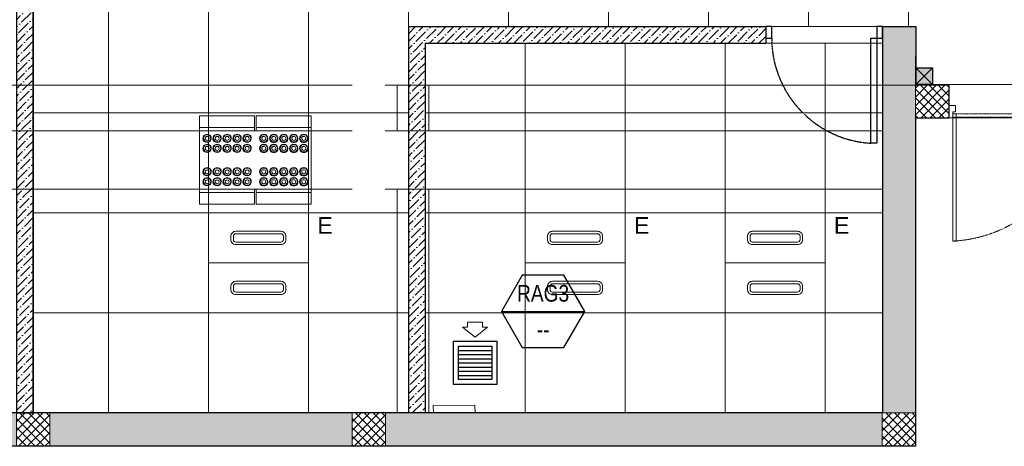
# Model space of a CAD drawing. Header units: millimetres. Extents: x -1435 to 74790, y -2508 to 13830.
# Tile 34 of 95: x 9825 to 15733, y 0 to 2559. Entities that reach past the tile are written whole.
import ezdxf
from ezdxf.enums import TextEntityAlignment as Align

# ---------------------------------------------------------------- set-up
doc = ezdxf.new("R2010")
doc.units = ezdxf.units.MM
for name, pattern in [('( Hidden )', [0.375, 0.25, -0.125]), ('HIDDEN', [0.375, 0.25, -0.125]), ('HIDDEN2', [0.1875, 0.125, -0.0625])]:
    doc.linetypes.add(name, pattern=pattern)
for name, color, linetype, lineweight in [('a- flr dim 02', 1, 'Continuous', 30), ('A-DOOR', 1, 'Continuous', 0), ('A-FLOR', 192, 'Continuous', 18), ('A-GA DIM', 1, 'Continuous', 5), ('A-LIGHT', 1, 'Continuous', 5), ('A-LINTEL', 252, '( Hidden )', 0), ('A-Wall & Column', 2, 'Continuous', 0), ('EQ', 252, 'Continuous', 25), ('ND_26_HATCH', 8, 'Continuous', 13), ('Q-SPCQ', 91, 'Continuous', 9), ('S-BEAM', 12, 'Continuous', 9)]:
    doc.layers.add(name, color=color, linetype=linetype, lineweight=lineweight)
for name, color, linetype, lineweight, true_color in [('A-100MM', 7, 'Continuous', 0, 0xff5c5c), ('A-CEILING-01', 7, 'Continuous', 5, 0xd56ca8), ('A-CEILING-04', 7, 'Continuous', 5, 0x2776bb), ('ACMV-RA-FLOW-ARROW', 1, 'Continuous', 20, 0xff0000), ('M-MEP-ELLG-LIGHT', 5, 'Continuous', 15, 0x0000ff)]:
    doc.layers.add(name, color=color, linetype=linetype, lineweight=lineweight, true_color=true_color)
for name, color, linetype, true_color in [('A-COLOUMN', 5, 'Continuous', 0x0000ff), ('ACMV-GRD', 30, 'Continuous', 0xff7f00), ('RCP LAYOUT', 9, 'Continuous', 0x808080)]:
    doc.layers.add(name, color=color, linetype=linetype, true_color=true_color)
doc.layers.add('DOOR', color=1, linetype='Continuous')
doc.layers.add('Legend', color=7, linetype='Continuous')
doc.styles.add('Arial Narrow', font='ARIALN.TTF')
doc.styles.get("Standard").update_dxf_attribs({"font": 'arial.ttf'})
pattern_1 = [(45, (451552.75, 162145.904), (-26.5165043, 26.5165043), []), (135, (451552.75, 162145.904), (-26.5165043, -26.5165043), [])]
pattern_2 = [(45, (451552.75, 162145.904), (17.2357278, 63.1976686), [81.25, -16.25, 0, -16.25])]

# ---------------------------------------------------------------- blocks, each defined once
blk = doc.blocks.new('A$C65845574')
at = {"color": 8, "true_color": 0x808080}
for points in [[(0, 754.6), (25, 754.6), (25, 792.1), (40, 792.1), (40, 829.6), (0, 829.6), (0, 754.6)], [(1201.4, 754.6), (1176.4, 754.6), (1176.4, 783.1), (1161.4, 783.1), (1161.4, 829.6), (1201.4, 829.6), (1201.4, 754.6)], [(24.9, 779.5), (24.9, 0), (45.4, 0), (45.4, 779.5), (24.9, 779.5)], [(1151.4, 779.5), (1151.4, 388.4), (1171.9, 388.4), (1171.9, 779.5), (1151.4, 779.5)]]:
    blk.add_lwpolyline(points, dxfattribs=at)
at = {"color": 8, "linetype": 'HIDDEN', "ltscale": 3, "true_color": 0x808080}
for points in [[(24.9, 759), (800, 759), (800, 779.5), (24.9, 779.5)], [(1171.9, 759), (800, 759), (800, 779.5), (1171.9, 779.5)]]:
    blk.add_lwpolyline(points, close=True, dxfattribs=at)
for centre, radius, start, end in [((-15.2, 816.2), 817.2, 272.81186, 355.98149), ((1194.2, 782.1), 394.4, 181.88724, 266.76468)]:
    blk.add_arc(centre, radius, start, end, dxfattribs=at)
blk = doc.blocks.new('Door-Hurgh')
at = {"layer": 'DOOR', "color": 8, "true_color": 0x808080, "elevation": 0}
for points in [[(43489.7, 2604.7), (43539.7, 2604.7), (43539.7, 2704.7), (43489.7, 2704.7)], [(44439.7, 2604.7), (44489.7, 2604.7), (44489.7, 2704.7), (44439.7, 2704.7)], [(44439.7, 1705.1), (44389.7, 1705.1), (44389.7, 2604.7), (44439.7, 2604.7)]]:
    blk.add_lwpolyline(points, close=True, dxfattribs=at)
at = {"layer": 'EQ', "color": 8, "linetype": 'HIDDEN2', "ltscale": 7, "true_color": 0x808080}
blk.add_arc((44441.5, 2605.4, 0), 901.8, 180.04622, 266.70542, dxfattribs=at)
blk = doc.blocks.new('A$C81f607aa')
at = {"layer": 'A-100MM', "true_color": 0x808080, "transparency": 33554687}
h = blk.add_hatch(dxfattribs=at)
h.set_pattern_fill('ANSI36', color=8, scale=260)
h.set_pattern_definition(pattern_2)
h.paths.add_polyline_path([(-5295, 200), (-5295, 2970), (-4974.3, 2970), (-4974.3, 3070), (-4974.3, 3323), (-4779, 3518.4), (-4878.9, 3618.3), (-5074.3, 3423), (-5074.3, 3070), (-5395, 3070), (-5395, 200)])
h = blk.add_hatch(dxfattribs=at)
h.set_pattern_fill('ANSI36', color=8, scale=260)
h.set_pattern_definition(pattern_2)
h.paths.add_polyline_path([(-2943, 1309.5), (-3043, 1309.5), (-3043, 200), (-2943, 200)])
h.paths.add_polyline_path([(-2943, 2418), (-3043, 2418), (-3043, 1309.5), (-2943, 1309.5)])
h.paths.add_polyline_path([(-2020.5, 2418), (-2020.5, 2518), (-3043, 2518), (-3043, 2418)])
h.paths.add_polyline_path([(-898, 2418), (-898, 2518), (-2020.5, 2518), (-2020.5, 2418)])
at = {"layer": 'ND_26_HATCH', "lineweight": -3, "true_color": 0x808080, "transparency": 33554687}
h = blk.add_hatch(color=8, dxfattribs=at)
h.dxf.hatch_style = 1
h.paths.add_polyline_path([(0, 0), (0, 1970), (200, 1970), (200, 2043.5), (200, 2170), (2, 2170), (2, 2518), (-198, 2518), (-198, 200), (-830.1, 200), (-830.1, 199.7), (-2220.4, 199.7), (-2220.4, 198.7), (-2886.6, 198.7), (-7210, 200), (-7210, 850), (-7610, 850), (-7610, 650), (-7410, 650), (-7410, 0)])
h.paths.add_polyline_path([(-7410, 650), (-7610, 650), (-7610, 850), (-7410, 850)], flags=17)
h.paths.add_polyline_path([(-7210, 0), (-7410, 0), (-7410, 200), (-7210, 200)], flags=17)
h.paths.add_polyline_path([(-5395, 0), (-5195, 0), (-5195, 200), (-5395, 200)], flags=17)
h.paths.add_polyline_path([(-3380, 0), (-3180, 0), (-3180, 200), (-3380, 200)], flags=17)
h.paths.add_polyline_path([(-200, 0), (0, 0), (0, 200), (-200, 200)], flags=17)
h.paths.add_polyline_path([(0, 1970), (200, 1970), (200, 2170), (0, 2170)], flags=17)
at = {"layer": 'ND_26_HATCH', "lineweight": -3, "true_color": 0x808080}
h = blk.add_hatch(dxfattribs=at)
h.set_pattern_fill('ANSI37', color=8, scale=300)
h.set_pattern_definition(pattern_1)
h.paths.add_polyline_path([(0, 1970), (200, 1970), (200, 2170), (0, 2170)])
h = blk.add_hatch(dxfattribs=at)
h.set_pattern_fill('ANSI37', color=8, scale=300)
h.set_pattern_definition(pattern_1)
h.paths.add_polyline_path([(-5395, 0), (-5195, 0), (-5195, 200), (-5395, 200)])
h = blk.add_hatch(dxfattribs=at)
h.set_pattern_fill('ANSI37', color=8, scale=300)
h.set_pattern_definition(pattern_1)
h.paths.add_polyline_path([(-3380, 0), (-3180, 0), (-3180, 200), (-3380, 200)])
h = blk.add_hatch(dxfattribs=at)
h.set_pattern_fill('ANSI37', color=8, scale=300)
h.set_pattern_definition(pattern_1)
h.paths.add_polyline_path([(-200, 0), (0, 0), (0, 200), (-200, 200)])
at = {"layer": 'a- flr dim 02', "color": 8, "lineweight": -3, "true_color": 0x808080}
blk.add_lwpolyline([(-5295, 200), (-5295, 2970), (-4974.3, 2970), (-4974.3, 3070), (-4974.3, 3323), (-4779, 3518.4), (-4878.9, 3618.3), (-5074.3, 3423), (-5074.3, 3070), (-5395, 3070), (-5395, 200), (-5295, 200)], dxfattribs=at)
at = {"layer": 'A-LINTEL', "color": 8, "lineweight": 0, "ltscale": 8, "true_color": 0x808080}
for points in [[(-898, 2518), (-198, 2518)], [(-898, 2418), (-198, 2418)], [(200, 2170), (1376.6, 2170)], [(1376.6, 1970), (200, 1970)]]:
    blk.add_lwpolyline(points, dxfattribs=at)
at = {"layer": 'A-Wall & Column', "color": 8, "lineweight": -3, "true_color": 0x808080}
for p, q in [((-5295, 2970), (-5295, 200)), ((-3043, 2518), (-3043, 200)), ((-3043, 2518), (-898, 2518)), ((-898, 2518), (-898, 2418)), ((-198, 2518), (2, 2518)), ((-198, 2518), (-198, 200)), ((2, 2518), (2, 2170)), ((-2943, 2418), (-2943, 200)), ((-2943, 2418), (-898, 2418)), ((200, 2170), (200, 1970)), ((0, 1970), (0, 0)), ((0, 1970), (200, 1970)), ((-200, 200), (-7210, 200)), ((0, 0), (-7410, 0))]:
    blk.add_line(p, q, dxfattribs=at)
at = {"layer": 'A-Wall & Column', "color": 8, "true_color": 0x808080}
for points in [[(0, 1970), (200, 1970), (200, 2170), (0, 2170)], [(-5395, 0), (-5195, 0), (-5195, 200), (-5395, 200)], [(-3380, 0), (-3180, 0), (-3180, 200), (-3380, 200)], [(-200, 0), (0, 0), (0, 200), (-200, 200)]]:
    blk.add_lwpolyline(points, close=True, dxfattribs=at)
at = {"layer": 'A-DOOR', "color": 8, "true_color": 0x808080}
for name, p, xscale, yscale, zscale in [('Door-Hurgh', (-31340.8, 624.7, 0), 0.6999999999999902, 0.6999999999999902, 0.6999999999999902), ('A$C65845574', (200, 1230.9), 0.9793691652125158, 0.9793691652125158, 0.9793691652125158)]:
    blk.add_blockref(name, p, dxfattribs=dict(at, xscale=xscale, yscale=yscale, zscale=zscale))
blk = doc.blocks.new('LIGHT-600X600MM')
at = {"color": 0}
blk.add_line((300, 0), (-300, 0), dxfattribs=at)
blk.add_lwpolyline([(-300, 300), (-300, -300), (300, -300), (300, 300)], close=True, dxfattribs=at)
for points in [[(-165, 160), (-165, 140, 0.414214), (-135, 110), (135, 110, 0.414214), (165, 140), (165, 160, 0.414214), (135, 190), (-135, 190, 0.414214)], [(-150, 160), (-150, 140, 0.414214), (-135, 125), (135, 125, 0.414214), (150, 140), (150, 160, 0.414214), (135, 175), (-135, 175, 0.414214)], [(-165, -160), (-165, -140, -0.414214), (-135, -110), (135, -110, -0.414214), (165, -140), (165, -160, -0.414214), (135, -190), (-135, -190, -0.414214)], [(-150, -160), (-150, -140, -0.414214), (-135, -125), (135, -125, -0.414214), (150, -140), (150, -160, -0.414214), (135, -175), (-135, -175, -0.414214)]]:
    blk.add_lwpolyline(points, format="xyb", close=True, dxfattribs=at)
blk.add_attdef('E', text='', height=100).set_placement((400, 250), align=Align.MIDDLE_CENTER)
blk = doc.blocks.new('A$C98a85b24')
at = {"layer": 'M-MEP-ELLG-LIGHT', "color": 8, "true_color": 0x808080}
ref = blk.add_blockref('LIGHT-600X600MM', (7067, 1099.9), dxfattribs=at)
ref.add_attrib('E', 'E', dxfattribs={"layer": '0', "color": 0, "height": 100}).set_placement((7467, 1324.9), align=Align.MIDDLE_CENTER)
ref = blk.add_blockref('LIGHT-600X600MM', (8967, 1100), dxfattribs=at)
ref.add_attrib('E', 'E', dxfattribs={"layer": '0', "color": 0, "height": 100}).set_placement((9367, 1325), align=Align.MIDDLE_CENTER)
ref = blk.add_blockref('LIGHT-600X600MM', (10167, 1100), dxfattribs=at)
ref.add_attrib('E', 'E', dxfattribs={"layer": '0', "color": 0, "height": 100}).set_placement((10567, 1325), align=Align.MIDDLE_CENTER)
blk = doc.blocks.new('A$C4c94997f')
at = {"true_color": 0x808080}
h = blk.add_hatch(color=8, dxfattribs=at)
h.dxf.hatch_style = 1
h.paths.add_polyline_path([(-2880, 0), (-2780, 0), (-2780, -100), (-2880, -100)])
h.paths.add_polyline_path([(-100, 0), (0, 0), (0, -100), (-100, -100)])
h.paths.add_polyline_path([(-2880, -1812), (-2780, -1812), (-2780, -1912), (-2880, -1912)])
h.paths.add_polyline_path([(-2880, -3630), (-2780, -3630), (-2780, -3730), (-2880, -3730)])
h.paths.add_polyline_path([(-2880, -5440), (-2780, -5440), (-2780, -5540), (-2880, -5540)])
h.paths.add_polyline_path([(-2148, -7250), (-2048, -7250), (-2048, -7350), (-2148, -7350)])
h.paths.add_polyline_path([(-100, -7250), (0, -7250), (0, -7350), (-100, -7350)])
h.paths.add_polyline_path([(-100, -5440), (0, -5440), (0, -5540), (-100, -5540)])
h.paths.add_polyline_path([(-100, -3630), (0, -3630), (0, -3730), (-100, -3730)])
h.paths.add_polyline_path([(-100, -1812), (0, -1812), (0, -1912), (-100, -1912)])
at = {"layer": 'A-COLOUMN', "color": 8, "true_color": 0x808080}
for p, q in [((-2048, -7250), (-2148, -7350)), ((-2148, -7250), (-2048, -7350))]:
    blk.add_line(p, q, dxfattribs=at)
blk.add_lwpolyline([(-2148, -7250), (-2048, -7250), (-2048, -7350), (-2148, -7350)], close=True, dxfattribs=at)
blk = doc.blocks.new('A$C256bf26b')
at = {"layer": 'A-CEILING-01', "color": 8, "true_color": 0x808080}
for points in [[(11802, 3977.6), (11802, 3402), (12361.4, 3402), (12361.4, 3420), (17230, 3420), (17230, 2170), (15200, 2170), (15202, 2518), (12157, 2518), (12157, 198), (9905, 200), (9905, 2970), (10225.7, 2970), (10225.7, 3323), (11338.8, 4439.4), (11802, 3977.6)], [(15002, 200), (12257, 200), (12257, 2418), (15002, 2418)]]:
    blk.add_lwpolyline(points, close=True, dxfattribs=at)
at = {"layer": 'A-CEILING-04', "color": 8, "linetype": 'Continuous', "true_color": 0x808080}
for p, q in [((11557, 198.5), (11557, 4223.6)), ((10957, 199.1), (10957, 4056.5)), ((10357, 199.6), (10357, 3454.7)), ((12157, 2518), (12157, 3402)), ((12757, 2518), (12757, 3420)), ((13357, 2518), (13357, 3420)), ((13957, 2518), (13957, 3420)), ((14557, 2518), (14557, 3420)), ((15157, 2518), (15157, 3420)), ((12857, 200), (12857, 2418)), ((13457, 200), (13457, 2418)), ((14057, 200), (14057, 2418)), ((14657, 200), (14657, 2418)), ((9905, 2000), (12157, 2000)), ((12257, 2000), (15002, 2000)), ((9905, 1400), (12157, 1400)), ((12257, 1400), (15002, 1400)), ((9905, 800), (12157, 800)), ((12257, 800), (15002, 800)), ((9905, 200), (12157, 200))]:
    blk.add_line(p, q, dxfattribs=at)
at = {"color": 8, "true_color": 0x808080}
blk.add_blockref('A$C81f607aa', (15200, 0), dxfattribs=at)
at = {"layer": 'A-GA DIM', "color": 8, "true_color": 0x808080}
blk.add_blockref('A$C4c94997f', (17350, 9520), dxfattribs=at)
at = {"layer": 'A-LIGHT', "color": 8, "true_color": 0x808080}
blk.add_blockref('A$C98a85b24', (4190, 0), dxfattribs=at)
blk = doc.blocks.new('Bolt assembly - 94270-2023537-RCP-Store 04 at Node L5 Level')
at = {"layer": 'Q-SPCQ', "color": 7}
for p, q in [((-510436.5, 143991.8), (-510424.6, 144012.3)), ((-510424.6, 143971.3), (-510436.5, 143991.8)), ((-510424.6, 144012.3), (-510400.9, 144012.3)), ((-510400.9, 144012.3), (-510389.1, 143991.8)), ((-510389.1, 143991.8), (-510400.9, 143971.3)), ((-510400.9, 143971.3), (-510424.6, 143971.3))]:
    blk.add_line(p, q, dxfattribs=at)
for radius, start, end in [(25, 359.99608, 179.99608), (25, 179.99608, 359.99608), (12, 359.99608, 179.99608), (12, 179.99608, 359.99608)]:
    blk.add_arc((-510412.8, 143991.8), radius, start, end, dxfattribs=at)
blk = doc.blocks.new('Family - 94270-2023537-RCP-Store 04 at Node L5 Level')
at = {"layer": 'Q-SPCQ', "color": 7}
for p, q in [((-510436.5, 143991.8), (-510424.6, 144012.3)), ((-510424.6, 143971.3), (-510436.5, 143991.8)), ((-510424.6, 144012.3), (-510400.9, 144012.3)), ((-510400.9, 144012.3), (-510389.1, 143991.8)), ((-510389.1, 143991.8), (-510400.9, 143971.3)), ((-510400.9, 143971.3), (-510424.6, 143971.3))]:
    blk.add_line(p, q, dxfattribs=at)
for radius, start, end in [(25, 359.99608, 179.99608), (25, 179.99608, 359.99608), (12, 359.99608, 179.99608), (12, 179.99608, 359.99608)]:
    blk.add_arc((-510412.8, 143991.8), radius, start, end, dxfattribs=at)
blk = doc.blocks.new('DIAL-LT-NDE-ZZ-M3-S-201_rvt-7-RCP-Store 04 at Node L5 Level')
at = {"layer": 'A-FLOR', "color": 10}
for p, q in [((-512115.1, 144571.9), (-509543.2, 144571.7)), ((-509343.2, 144571.7), (-509338.3, 144571.7))]:
    blk.add_line(p, q, dxfattribs=at)
at = {"layer": 'Q-SPCQ', "color": 7}
for p, q in [((-510457.8, 144316.8), (-510457.8, 144386.8)), ((-510457.8, 144386.8), (-510127.8, 144386.8)), ((-510457.8, 144316.8), (-510457.8, 144386.8)), ((-510457.8, 144386.8), (-510127.8, 144386.8)), ((-510127.8, 144386.8), (-510127.8, 144316.8)), ((-510127.8, 144386.8), (-510127.8, 144316.8)), ((-510117.8, 144316.8), (-510117.8, 144386.8)), ((-510117.8, 144386.8), (-509787.8, 144386.8)), ((-510117.8, 144316.8), (-510117.8, 144386.8)), ((-510117.8, 144386.8), (-509787.8, 144386.8)), ((-509787.8, 144386.8), (-509787.8, 144316.8)), ((-509787.8, 144386.8), (-509787.8, 144316.8)), ((-510457.8, 144296.8), (-510457.8, 144316.8)), ((-510457.8, 144316.8), (-510127.8, 144316.8)), ((-510457.8, 144296.8), (-510457.8, 144316.8)), ((-510457.8, 144316.8), (-510127.8, 144316.8)), ((-510457.8, 143946.8), (-510457.8, 144296.8)), ((-510457.8, 144296.8), (-509787.8, 144296.8)), ((-510457.8, 143946.8), (-510457.8, 144296.8)), ((-510457.8, 144296.8), (-509787.8, 144296.8)), ((-510127.8, 144316.8), (-510127.8, 144296.8)), ((-510127.8, 144316.8), (-510127.8, 144296.8)), ((-510117.8, 144296.8), (-510117.8, 144316.8)), ((-510117.8, 144316.8), (-509787.8, 144316.8)), ((-510117.8, 144296.8), (-510117.8, 144316.8)), ((-510117.8, 144316.8), (-509787.8, 144316.8)), ((-509787.8, 144316.8), (-509787.8, 144296.8)), ((-509787.8, 144316.8), (-509787.8, 144296.8)), ((-509787.8, 144296.8), (-509787.8, 143946.8)), ((-509787.8, 144296.8), (-509787.8, 143946.8)), ((-510457.8, 143926.8), (-510457.8, 143946.8)), ((-510457.8, 143926.8), (-510457.8, 143946.8)), ((-509787.8, 143946.8), (-510457.8, 143946.8)), ((-509787.8, 143946.8), (-510457.8, 143946.8)), ((-510127.8, 143926.8), (-510457.8, 143926.8)), ((-510457.8, 143856.8), (-510457.8, 143926.8)), ((-510127.8, 143926.8), (-510457.8, 143926.8)), ((-510457.8, 143856.8), (-510457.8, 143926.8)), ((-510127.8, 143946.8), (-510127.8, 143926.8)), ((-510127.8, 143946.8), (-510127.8, 143926.8)), ((-510127.8, 143926.8), (-510127.8, 143856.8)), ((-510127.8, 143926.8), (-510127.8, 143856.8)), ((-510117.8, 143926.8), (-510117.8, 143946.8)), ((-510117.8, 143926.8), (-510117.8, 143946.8)), ((-510117.8, 143856.8), (-510117.8, 143926.8)), ((-509787.8, 143926.8), (-510117.8, 143926.8)), ((-510117.8, 143856.8), (-510117.8, 143926.8)), ((-509787.8, 143926.8), (-510117.8, 143926.8)), ((-509787.8, 143946.8), (-509787.8, 143926.8)), ((-509787.8, 143946.8), (-509787.8, 143926.8)), ((-509787.8, 143926.8), (-509787.8, 143856.8)), ((-509787.8, 143926.8), (-509787.8, 143856.8)), ((-510127.8, 143856.8), (-510457.8, 143856.8)), ((-510127.8, 143856.8), (-510457.8, 143856.8)), ((-509787.8, 143856.8), (-510117.8, 143856.8)), ((-509787.8, 143856.8), (-510117.8, 143856.8))]:
    blk.add_line(p, q, dxfattribs=at)
at = {"layer": 'S-BEAM', "color": 7}
for p, q in [((-515274.7, 144297.1), (-510457.8, 144296.8)), ((-515274.7, 144297.1), (-510457.8, 144296.8)), ((-509787.8, 144296.8), (-509543.2, 144296.7)), ((-509787.8, 144296.8), (-509543.2, 144296.7)), ((-509343.2, 144296.7), (-509338.3, 144296.7)), ((-509343.2, 144296.7), (-509338.3, 144296.7)), ((-510457.8, 143946.8), (-515274.7, 143947.1)), ((-510457.8, 143946.8), (-515274.7, 143947.1)), ((-509543.2, 143946.7), (-509787.8, 143946.8)), ((-509543.2, 143946.7), (-509787.8, 143946.8)), ((-509338.3, 143946.7), (-509343.2, 143946.7)), ((-509338.3, 143946.7), (-509343.2, 143946.7))]:
    blk.add_line(p, q, dxfattribs=at)
at = {"lineweight": 9}
for name, p in [('Bolt assembly - 94270-2023537-RCP-Store 04 at Node L5 Level', (0, 260)), ('Family - 94270-2023537-RCP-Store 04 at Node L5 Level', (0, 260)), ('Bolt assembly - 94270-2023537-RCP-Store 04 at Node L5 Level', (60, 260)), ('Family - 94270-2023537-RCP-Store 04 at Node L5 Level', (60, 260)), ('Bolt assembly - 94270-2023537-RCP-Store 04 at Node L5 Level', (120, 260)), ('Family - 94270-2023537-RCP-Store 04 at Node L5 Level', (120, 260)), ('Bolt assembly - 94270-2023537-RCP-Store 04 at Node L5 Level', (180, 260)), ('Family - 94270-2023537-RCP-Store 04 at Node L5 Level', (180, 260)), ('Bolt assembly - 94270-2023537-RCP-Store 04 at Node L5 Level', (240, 260)), ('Family - 94270-2023537-RCP-Store 04 at Node L5 Level', (240, 260)), ('Bolt assembly - 94270-2023537-RCP-Store 04 at Node L5 Level', (0, 200)), ('Family - 94270-2023537-RCP-Store 04 at Node L5 Level', (0, 200)), ('Bolt assembly - 94270-2023537-RCP-Store 04 at Node L5 Level', (60, 200)), ('Family - 94270-2023537-RCP-Store 04 at Node L5 Level', (60, 200)), ('Bolt assembly - 94270-2023537-RCP-Store 04 at Node L5 Level', (120, 200)), ('Family - 94270-2023537-RCP-Store 04 at Node L5 Level', (120, 200)), ('Bolt assembly - 94270-2023537-RCP-Store 04 at Node L5 Level', (180, 200)), ('Family - 94270-2023537-RCP-Store 04 at Node L5 Level', (180, 200)), ('Bolt assembly - 94270-2023537-RCP-Store 04 at Node L5 Level', (240, 200)), ('Family - 94270-2023537-RCP-Store 04 at Node L5 Level', (240, 200)), ('Bolt assembly - 94270-2023537-RCP-Store 04 at Node L5 Level', (0, 60)), ('Family - 94270-2023537-RCP-Store 04 at Node L5 Level', (0, 60)), ('Bolt assembly - 94270-2023537-RCP-Store 04 at Node L5 Level', (60, 60)), ('Family - 94270-2023537-RCP-Store 04 at Node L5 Level', (60, 60)), ('Bolt assembly - 94270-2023537-RCP-Store 04 at Node L5 Level', (120, 60)), ('Family - 94270-2023537-RCP-Store 04 at Node L5 Level', (120, 60)), ('Bolt assembly - 94270-2023537-RCP-Store 04 at Node L5 Level', (180, 60)), ('Family - 94270-2023537-RCP-Store 04 at Node L5 Level', (180, 60)), ('Bolt assembly - 94270-2023537-RCP-Store 04 at Node L5 Level', (240, 60)), ('Family - 94270-2023537-RCP-Store 04 at Node L5 Level', (240, 60)), ('Bolt assembly - 94270-2023537-RCP-Store 04 at Node L5 Level', (0, 0)), ('Family - 94270-2023537-RCP-Store 04 at Node L5 Level', (0, 0)), ('Bolt assembly - 94270-2023537-RCP-Store 04 at Node L5 Level', (60, 0)), ('Family - 94270-2023537-RCP-Store 04 at Node L5 Level', (60, 0)), ('Bolt assembly - 94270-2023537-RCP-Store 04 at Node L5 Level', (120, 0)), ('Family - 94270-2023537-RCP-Store 04 at Node L5 Level', (120, 0)), ('Bolt assembly - 94270-2023537-RCP-Store 04 at Node L5 Level', (180, 0)), ('Family - 94270-2023537-RCP-Store 04 at Node L5 Level', (180, 0)), ('Bolt assembly - 94270-2023537-RCP-Store 04 at Node L5 Level', (240, 0)), ('Family - 94270-2023537-RCP-Store 04 at Node L5 Level', (240, 0))]:
    blk.add_blockref(name, p, dxfattribs=at)
at = {"lineweight": 9, "rotation": 179.9999991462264}
for name, p in [('Bolt assembly - 94270-2023537-RCP-Store 04 at Node L5 Level', (-1020485.5, 288243.6)), ('Family - 94270-2023537-RCP-Store 04 at Node L5 Level', (-1020485.5, 288243.6)), ('Bolt assembly - 94270-2023537-RCP-Store 04 at Node L5 Level', (-1020425.5, 288243.6)), ('Family - 94270-2023537-RCP-Store 04 at Node L5 Level', (-1020425.5, 288243.6)), ('Bolt assembly - 94270-2023537-RCP-Store 04 at Node L5 Level', (-1020365.5, 288243.6)), ('Family - 94270-2023537-RCP-Store 04 at Node L5 Level', (-1020365.5, 288243.6)), ('Bolt assembly - 94270-2023537-RCP-Store 04 at Node L5 Level', (-1020305.5, 288243.6)), ('Family - 94270-2023537-RCP-Store 04 at Node L5 Level', (-1020305.5, 288243.6)), ('Bolt assembly - 94270-2023537-RCP-Store 04 at Node L5 Level', (-1020245.5, 288243.6)), ('Family - 94270-2023537-RCP-Store 04 at Node L5 Level', (-1020245.5, 288243.6)), ('Bolt assembly - 94270-2023537-RCP-Store 04 at Node L5 Level', (-1020485.5, 288183.6)), ('Family - 94270-2023537-RCP-Store 04 at Node L5 Level', (-1020485.5, 288183.6)), ('Bolt assembly - 94270-2023537-RCP-Store 04 at Node L5 Level', (-1020425.5, 288183.6)), ('Family - 94270-2023537-RCP-Store 04 at Node L5 Level', (-1020425.5, 288183.6)), ('Bolt assembly - 94270-2023537-RCP-Store 04 at Node L5 Level', (-1020365.5, 288183.6)), ('Family - 94270-2023537-RCP-Store 04 at Node L5 Level', (-1020365.5, 288183.6)), ('Bolt assembly - 94270-2023537-RCP-Store 04 at Node L5 Level', (-1020305.5, 288183.6)), ('Family - 94270-2023537-RCP-Store 04 at Node L5 Level', (-1020305.5, 288183.6)), ('Bolt assembly - 94270-2023537-RCP-Store 04 at Node L5 Level', (-1020245.5, 288183.6)), ('Family - 94270-2023537-RCP-Store 04 at Node L5 Level', (-1020245.5, 288183.6)), ('Bolt assembly - 94270-2023537-RCP-Store 04 at Node L5 Level', (-1020485.6, 288043.6)), ('Family - 94270-2023537-RCP-Store 04 at Node L5 Level', (-1020485.6, 288043.6)), ('Bolt assembly - 94270-2023537-RCP-Store 04 at Node L5 Level', (-1020425.6, 288043.6)), ('Family - 94270-2023537-RCP-Store 04 at Node L5 Level', (-1020425.6, 288043.6)), ('Bolt assembly - 94270-2023537-RCP-Store 04 at Node L5 Level', (-1020365.6, 288043.6)), ('Family - 94270-2023537-RCP-Store 04 at Node L5 Level', (-1020365.6, 288043.6)), ('Bolt assembly - 94270-2023537-RCP-Store 04 at Node L5 Level', (-1020305.6, 288043.6)), ('Family - 94270-2023537-RCP-Store 04 at Node L5 Level', (-1020305.6, 288043.6)), ('Bolt assembly - 94270-2023537-RCP-Store 04 at Node L5 Level', (-1020245.6, 288043.6)), ('Family - 94270-2023537-RCP-Store 04 at Node L5 Level', (-1020245.6, 288043.6)), ('Bolt assembly - 94270-2023537-RCP-Store 04 at Node L5 Level', (-1020485.6, 287983.6)), ('Family - 94270-2023537-RCP-Store 04 at Node L5 Level', (-1020485.6, 287983.6)), ('Bolt assembly - 94270-2023537-RCP-Store 04 at Node L5 Level', (-1020425.6, 287983.6)), ('Family - 94270-2023537-RCP-Store 04 at Node L5 Level', (-1020425.6, 287983.6)), ('Bolt assembly - 94270-2023537-RCP-Store 04 at Node L5 Level', (-1020365.6, 287983.6)), ('Family - 94270-2023537-RCP-Store 04 at Node L5 Level', (-1020365.6, 287983.6)), ('Bolt assembly - 94270-2023537-RCP-Store 04 at Node L5 Level', (-1020305.6, 287983.6)), ('Family - 94270-2023537-RCP-Store 04 at Node L5 Level', (-1020305.6, 287983.6)), ('Bolt assembly - 94270-2023537-RCP-Store 04 at Node L5 Level', (-1020245.6, 287983.6)), ('Family - 94270-2023537-RCP-Store 04 at Node L5 Level', (-1020245.6, 287983.6))]:
    blk.add_blockref(name, p, dxfattribs=at)
blk = doc.blocks.new('DIAL-LT-NDE-ZZ-M3-S-201_rvt-2-RCP-Store 03 at Node L5 Level')
at = {"layer": 'A-FLOR', "color": 60}
for p, q in [((-509547.2, 144571.7), (-509543.2, 144571.7)), ((-509343.2, 144571.7), (-509271, 144571.7)), ((-509081.1, 144571.7), (-506166, 144571.5)), ((-508804.8, 142651.5), (-509054.8, 142648.6)), ((-509054.8, 142648.6), (-509054.2, 142604.6)), ((-508804.2, 142604.6), (-508804.8, 142651.5))]:
    blk.add_line(p, q, dxfattribs=at)
at = {"layer": 'Q-SPCQ', "color": 250}
for p, q in [((-509081.1, 144571.7), (-509271, 144571.7)), ((-509081.1, 144571.7), (-509271, 144571.7)), ((-505976.1, 144571.5), (-506166, 144571.5)), ((-506166, 144570.6), (-506166, 144571.5)), ((-505976.1, 144571.5), (-506166, 144571.5)), ((-506166, 144570.6), (-506166, 144571.5)), ((-505976.1, 144571.5), (-505976.1, 144570.6)), ((-505976.1, 144571.5), (-505976.1, 144570.6))]:
    blk.add_line(p, q, dxfattribs=at)
at = {"layer": 'Q-SPCQ', "color": 7}
for p, q in [((-509271, 144296.7), (-509271, 144571.7)), ((-509271, 144296.7), (-509271, 144571.7)), ((-509081.1, 144571.7), (-509081.1, 144296.7)), ((-509081.1, 144571.7), (-509081.1, 144296.7))]:
    blk.add_line(p, q, dxfattribs=at)
at = {"layer": 'S-BEAM', "color": 7}
for p, q in [((-509547.2, 144296.7), (-509543.2, 144296.7)), ((-509547.2, 144296.7), (-509543.2, 144296.7)), ((-509343.2, 144296.7), (-506360.6, 144296.5)), ((-509343.2, 144296.7), (-506360.6, 144296.5)), ((-509543.2, 143946.7), (-509547.2, 143946.7)), ((-509543.2, 143946.7), (-509547.2, 143946.7)), ((-506360.6, 143946.5), (-509343.2, 143946.7)), ((-506360.6, 143946.5), (-509343.2, 143946.7)), ((-509271.1, 142604.6), (-509271, 143946.7)), ((-509271.1, 142604.6), (-509271, 143946.7)), ((-509081.1, 143946.7), (-509081.2, 142604.6)), ((-509081.1, 143946.7), (-509081.2, 142604.6))]:
    blk.add_line(p, q, dxfattribs=at)
blk = doc.blocks.new('A$Cbdc54e46')
at = {"color": 180, "lineweight": 5}
blk.add_blockref('DIAL-LT-NDE-ZZ-M3-S-201_rvt-7-RCP-Store 04 at Node L5 Level', (503662, -156234.9), dxfattribs=at)
at = {"color": 60, "lineweight": 5}
blk.add_blockref('DIAL-LT-NDE-ZZ-M3-S-201_rvt-2-RCP-Store 03 at Node L5 Level', (503661.3, -156234.7), dxfattribs=at)
blk = doc.blocks.new('A$Cf662d679')
blk.add_blockref('A$Cbdc54e46', (0, 0))
blk = doc.blocks.new('RA-CBCD-1W-200x200')
at = {"layer": 'ACMV-GRD', "color": 8, "true_color": 0x808080}
for p, q in [((-100, 75), (100, 75)), ((-100, 50), (100, 50)), ((-100, 25), (100, 25)), ((-100, 0), (100, 0)), ((-100, -25), (100, -25)), ((-100, -50), (100, -50)), ((-100, -75), (100, -75))]:
    blk.add_line(p, q, dxfattribs=at)
at = {"layer": 'ACMV-GRD'}
for points in [[(-130, 130), (130, 130), (130, -130), (-130, -130)], [(-100, 100), (100, 100), (100, -100), (-100, -100)]]:
    blk.add_lwpolyline(points, close=True, dxfattribs=at)
at = {"layer": 'ACMV-RA-FLOW-ARROW'}
blk.add_lwpolyline([(0, 155), (75, 215), (45, 215), (45, 245), (-45, 245), (-45, 215), (-75, 215), (0, 155)], dxfattribs=at)
blk = doc.blocks.new('AIR Terminal Tag')
at = {"layer": 'Legend'}
blk.add_line((-250, 0), (250, 0), dxfattribs=at)
blk.add_lwpolyline([(-125, 216.5), (-250, 0), (-125, -216.5), (125, -216.5), (250, 0), (125, 216.5)], close=True, dxfattribs=at)
at = {"layer": 'Legend', "style": 'Arial Narrow'}
for tag, p in [('AIR_TERMINAL_TYPE_NUMBER', (0, 108.3)), ('CFM', (0, -108.3))]:
    blk.add_attdef(tag, text='', height=100, dxfattribs=at).set_placement(p, align=Align.MIDDLE_CENTER)

msp = doc.modelspace()

# ---------------------------------------------------------------- block references
msp.add_blockref('A$Cf662d679', (17700, 13830))
at = {"layer": 'ACMV-GRD'}
msp.add_blockref('RA-CBCD-1W-200x200', (12557, 500), dxfattribs=at)
at = {"layer": 'Legend'}
msp.add_blockref('AIR Terminal Tag', (12965.5, 809.4), dxfattribs=at).add_auto_attribs({'CFM': '--', 'AIR_TERMINAL_TYPE_NUMBER': 'RAG3'})
at = {"layer": 'RCP LAYOUT'}
msp.add_blockref('A$C256bf26b', (0, 0), dxfattribs=at)

doc.saveas('drawing.dxf')
